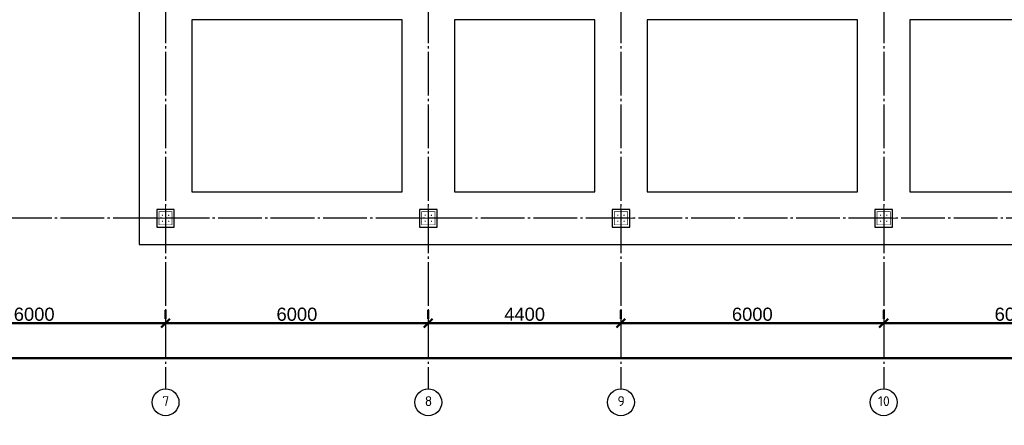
# Model space of a CAD drawing. Header units: millimetres. Extents: x -33345 to 4712671, y -3392 to 121473.
# Tile 70 of 256: x 483811 to 506297, y 60536 to 69794. Entities that reach past the tile are written whole.
import ezdxf

# ---------------------------------------------------------------- set-up
doc = ezdxf.new("R2010")
doc.units = ezdxf.units.MM
doc.linetypes.add('CENTER2', pattern=[28.575, 19.05, -3.175, 3.175, -3.175])
doc.linetypes.add('ГОСТ 2.303 5', pattern=[24, 20, -1.5, 1, -1.5])
doc.layers.add('00-Axes', color=1, linetype='CENTER2')
doc.styles.add('ISO', font='isocpeui.ttf')
doc.styles.add('ISOCPEUR_1.00', font='isocpeui.ttf')
doc.styles.get("Standard").update_dxf_attribs({"font": 'arial.ttf'})
doc.dimstyles.new('ISO-25$0', dxfattribs={"dimtxt": 300, "dimasz": 200, "dimexe": 100, "dimexo": 300, "dimgap": 50, "dimtad": 1, "dimdec": 0, "dimtxsty": 'Standard', "dimblk": 'OBLIQUE', "dimcen": 250, "dimadec": 0, "dimazin": 0, "dimtfac": 1, "dimtdec": 0, "dimtmove": 0, "dimatfit": 3, "dimldrblk": 'OBLIQUE', "dimfxl": 1.25, "dimarcsym": 0})

# ---------------------------------------------------------------- blocks, each defined once
blk = doc.blocks.new('_Oblique')
at = {"color": 0, "linetype": 'ByBlock', "lineweight": -2}
blk.add_line((-0.5, -0.5), (0.5, 0.5), dxfattribs=at)
blk = doc.blocks.new('*D271')
at = {"color": 0, "lineweight": -2, "transparency": 16777216}
for p, q in [((13727, -4026), (13727, -4226)), ((19727, -4026), (19727, -4226)), ((13727, -4326), (19727, -4326))]:
    blk.add_line(p, q, dxfattribs=at)
at = {"layer": 'Defpoints', "color": 0, "lineweight": 30, "transparency": 16777216}
for p in [(13727, -4326), (19727, -4326), (19727, -4326)]:
    blk.add_point(p, dxfattribs=at)
at = {"color": 0, "lineweight": -2, "transparency": 16777216, "xscale": 200, "yscale": 200, "zscale": 200, "rotation": 180}
blk.add_blockref('_Oblique', (13727, -4326), dxfattribs=at)
at = {"color": 0, "lineweight": -2, "transparency": 16777216, "xscale": 200, "yscale": 200, "zscale": 200}
blk.add_blockref('_Oblique', (19727, -4326), dxfattribs=at)
at = {"color": 0, "lineweight": 0, "transparency": 16777216, "insert": (16727, -4123), "char_height": 300, "attachment_point": 5}
blk.add_mtext('6000', dxfattribs=at)
blk = doc.blocks.new('*D272')
at = {"color": 0, "lineweight": -2, "transparency": 16777216}
for p, q in [((19727, -4026), (19727, -4226)), ((25727, -4026), (25727, -4226)), ((19727, -4326), (25727, -4326))]:
    blk.add_line(p, q, dxfattribs=at)
at = {"layer": 'Defpoints', "color": 0, "lineweight": 30, "transparency": 16777216}
for p in [(19727, -4326), (25727, -4326), (25727, -4326)]:
    blk.add_point(p, dxfattribs=at)
at = {"color": 0, "lineweight": -2, "transparency": 16777216, "xscale": 200, "yscale": 200, "zscale": 200, "rotation": 180}
blk.add_blockref('_Oblique', (19727, -4326), dxfattribs=at)
at = {"color": 0, "lineweight": -2, "transparency": 16777216, "xscale": 200, "yscale": 200, "zscale": 200}
blk.add_blockref('_Oblique', (25727, -4326), dxfattribs=at)
at = {"color": 0, "lineweight": 0, "transparency": 16777216, "insert": (22727, -4123), "char_height": 300, "attachment_point": 5}
blk.add_mtext('6000', dxfattribs=at)
blk = doc.blocks.new('*D273')
at = {"color": 0, "lineweight": -2, "transparency": 16777216}
for p, q in [((25727, -4026), (25727, -4226)), ((30127, -4026), (30127, -4226)), ((25727, -4326), (30127, -4326))]:
    blk.add_line(p, q, dxfattribs=at)
at = {"layer": 'Defpoints', "color": 0, "lineweight": 30, "transparency": 16777216}
for p in [(25727, -4326), (30127, -4326), (30127, -4326)]:
    blk.add_point(p, dxfattribs=at)
at = {"color": 0, "lineweight": -2, "transparency": 16777216, "xscale": 200, "yscale": 200, "zscale": 200, "rotation": 180}
blk.add_blockref('_Oblique', (25727, -4326), dxfattribs=at)
at = {"color": 0, "lineweight": -2, "transparency": 16777216, "xscale": 200, "yscale": 200, "zscale": 200}
blk.add_blockref('_Oblique', (30127, -4326), dxfattribs=at)
at = {"color": 0, "lineweight": 0, "transparency": 16777216, "insert": (27927, -4123), "char_height": 300, "attachment_point": 5}
blk.add_mtext('4400', dxfattribs=at)
blk = doc.blocks.new('*D274')
at = {"color": 0, "lineweight": -2, "transparency": 16777216}
for p, q in [((30127, -4026), (30127, -4226)), ((36127, -4026), (36127, -4226)), ((30127, -4326), (36127, -4326))]:
    blk.add_line(p, q, dxfattribs=at)
at = {"layer": 'Defpoints', "color": 0, "lineweight": 30, "transparency": 16777216}
for p in [(30127, -4326), (36127, -4326), (36127, -4326)]:
    blk.add_point(p, dxfattribs=at)
at = {"color": 0, "lineweight": -2, "transparency": 16777216, "xscale": 200, "yscale": 200, "zscale": 200, "rotation": 180}
blk.add_blockref('_Oblique', (30127, -4326), dxfattribs=at)
at = {"color": 0, "lineweight": -2, "transparency": 16777216, "xscale": 200, "yscale": 200, "zscale": 200}
blk.add_blockref('_Oblique', (36127, -4326), dxfattribs=at)
at = {"color": 0, "lineweight": 0, "transparency": 16777216, "insert": (33127, -4123), "char_height": 300, "attachment_point": 5}
blk.add_mtext('6000', dxfattribs=at)
blk = doc.blocks.new('*D275')
at = {"color": 0, "lineweight": -2, "transparency": 16777216}
for p, q in [((36127, -4026), (36127, -4226)), ((42127, -4026), (42127, -4226)), ((36127, -4326), (42127, -4326))]:
    blk.add_line(p, q, dxfattribs=at)
at = {"layer": 'Defpoints', "color": 0, "lineweight": 30, "transparency": 16777216}
for p in [(36127, -4326), (42127, -4326), (42127, -4326)]:
    blk.add_point(p, dxfattribs=at)
at = {"color": 0, "lineweight": -2, "transparency": 16777216, "xscale": 200, "yscale": 200, "zscale": 200, "rotation": 180}
blk.add_blockref('_Oblique', (36127, -4326), dxfattribs=at)
at = {"color": 0, "lineweight": -2, "transparency": 16777216, "xscale": 200, "yscale": 200, "zscale": 200}
blk.add_blockref('_Oblique', (42127, -4326), dxfattribs=at)
at = {"color": 0, "lineweight": 0, "transparency": 16777216, "insert": (39127, -4123), "char_height": 300, "attachment_point": 5}
blk.add_mtext('6000', dxfattribs=at)
blk = doc.blocks.new('*D276')
at = {"color": 0, "lineweight": -2, "transparency": 16777216}
for p, q in [((-17273, -4826), (-17273, -5026)), ((42127, -4826), (42127, -5026)), ((42127, -5126), (-17273, -5126))]:
    blk.add_line(p, q, dxfattribs=at)
at = {"layer": 'Defpoints', "color": 0, "lineweight": 30, "transparency": 16777216}
for p in [(-17273, -5126), (-17273, -5126), (42127, -5126)]:
    blk.add_point(p, dxfattribs=at)
at = {"color": 0, "lineweight": -2, "transparency": 16777216, "xscale": 200, "yscale": 200, "zscale": 200, "rotation": 180}
blk.add_blockref('_Oblique', (-17273, -5126), dxfattribs=at)
at = {"color": 0, "lineweight": -2, "transparency": 16777216, "xscale": 200, "yscale": 200, "zscale": 200}
blk.add_blockref('_Oblique', (42127, -5126), dxfattribs=at)
at = {"color": 0, "lineweight": 0, "transparency": 16777216, "insert": (12427, -4923), "char_height": 300, "attachment_point": 5}
blk.add_mtext('59400', dxfattribs=at)
blk = doc.blocks.new('column')
at = {"lineweight": 0}
for points in [[(-68, 56, -1), (-68, 86, -1)], [(68, 56, 1), (68, 86, 1)], [(-68, -56, 1), (-68, -86, 1)], [(68, -56, -1), (68, -86, -1)]]:
    blk.add_hatch(color=0, dxfattribs=at).paths.add_polyline_path(points)
at = {"color": 0, "lineweight": 0}
for p, q in [((0, 300), (0, -300)), ((300, 0), (-300, 0))]:
    blk.add_line(p, q, dxfattribs=at)
at = {"lineweight": 30}
blk.add_lwpolyline([(-200, 200), (200, 200), (200, -200), (-200, -200)], close=True, dxfattribs=at)
at = {"color": 0, "lineweight": 0, "const_width": 15}
blk.add_lwpolyline([(150, -150), (150, 150), (-150, 150), (-150, -150)], close=True, dxfattribs=at)
blk = doc.blocks.new('gfffggfsre')
at = {"layer": '00-Axes', "color": 251, "linetype": 'ГОСТ 2.303 5', "ltscale": 50, "true_color": 0x636466}
for points in [[(19727, 16269.4), (19727, -5825.8)], [(25727, 16269.4), (25727, -5825.8)], [(30127, 16269.4), (30127, -5825.8)], [(36127, 16269.4), (36127, -5825.8)], [(42327, -1930.6), (-21034.5, -1930.6)]]:
    blk.add_lwpolyline(points, dxfattribs=at)
at = {"layer": '00-Axes', "color": 219, "linetype": 'ByBlock', "ltscale": 100, "true_color": 0x642165}
for centre in [(19727, -6131.8), (25727, -6131.8), (30127, -6131.8), (36127, -6131.8)]:
    blk.add_circle(centre, 306, dxfattribs=at)
at = {"layer": '00-Axes', "color": 219, "linetype": 'ByBlock', "ltscale": 100, "true_color": 0x642165, "char_height": 226.059, "attachment_point": 1, "style": 'ISOCPEUR_1.00'}
for s, insert in [('\\pxqc;{\\fISOCPEUR|b0|i0|c204|p34;7}', (19345.8, -5991.9)), ('\\pxqc;{\\fISOCPEUR|b0|i0|c204|p34;8}', (25345.8, -5991.9)), ('\\pxqc;{\\fISOCPEUR|b0|i0|c204|p34;9}', (29745.8, -5991.9)), ('\\pxqc;{\\fISOCPEUR|b0|i0|c204|p34;10}', (35745.8, -5991.9))]:
    blk.add_mtext_dynamic_manual_height_columns(s, width=772.479, gutter_width=706.4, heights=[0], dxfattribs=dict(at, insert=insert))
at = {"color": 18, "lineweight": 0, "true_color": 0x000000}
for base, p1, p2, picture, middle in [((19727, -4325.8), (13727, -4325.8), (19727, -4325.8), '*D271', (16727, -4122.6)), ((25727, -4325.8), (19727, -4325.8), (25727, -4325.8), '*D272', (22727, -4122.6)), ((30127, -4325.8), (25727, -4325.8), (30127, -4325.8), '*D273', (27927, -4122.6)), ((36127, -4325.8), (30127, -4325.8), (36127, -4325.8), '*D274', (33127, -4122.6)), ((42127, -4325.8), (36127, -4325.8), (42127, -4325.8), '*D275', (39127, -4122.6)), ((-17273, -5125.8), (42127, -5125.8), (-17273, -5125.8), '*D276', (12427, -4922.6))]:
    dim = blk.add_linear_dim(base=base, p1=p1, p2=p2, dimstyle='ISO-25$0', dxfattribs=at)
    dim.commit()
    dim.dimension.update_dxf_attribs({"geometry": picture, "text_midpoint": middle})

msp = doc.modelspace()

# ---------------------------------------------------------------- linework, layer by layer
at = {"color": 5, "lineweight": 30, "ltscale": 10}
for points in [[(510142.185, 70991.959), (486542.185, 70991.959), (486542.185, 68061.959), (486542.185, 68061.959), (486542.185, 64661.959), (510142.185, 64661.959)], [(492542.185, 69791.959), (487742.185, 69791.959), (487742.185, 65861.959), (492542.185, 65861.959)], [(496942.185, 69791.959), (493742.185, 69791.959), (493742.185, 65861.959), (496942.185, 65861.959)], [(502942.185, 69791.959), (498142.185, 69791.959), (498142.185, 65861.959), (502942.185, 65861.959)], [(508942.185, 69791.959), (504142.185, 69791.959), (504142.185, 65861.959), (508942.185, 65861.959)]]:
    msp.add_lwpolyline(points, close=True, dxfattribs=at)

# ---------------------------------------------------------------- block references
at = {"color": 244, "lineweight": 50, "true_color": 0x991b1e}
msp.add_blockref('gfffggfsre', (467415.221, 67192.552), dxfattribs=at)
at = {"xscale": -1, "rotation": 270}
for p in [(487142.185, 65261.959), (493142.185, 65261.959), (497542.185, 65261.959), (503542.185, 65261.959)]:
    msp.add_blockref('column', p, dxfattribs=at)

# ---------------------------------------------------------------- texts
at = {"insert": (351439.431, 62275.551), "char_height": 500, "width": 9875.6458, "attachment_point": 1, "style": 'ISO'}
msp.add_mtext('\\pi4343.31532;{\\LА-А\\P\\pi0;Армирование приямка. M 1:20}', dxfattribs=at)

doc.saveas('drawing.dxf')
